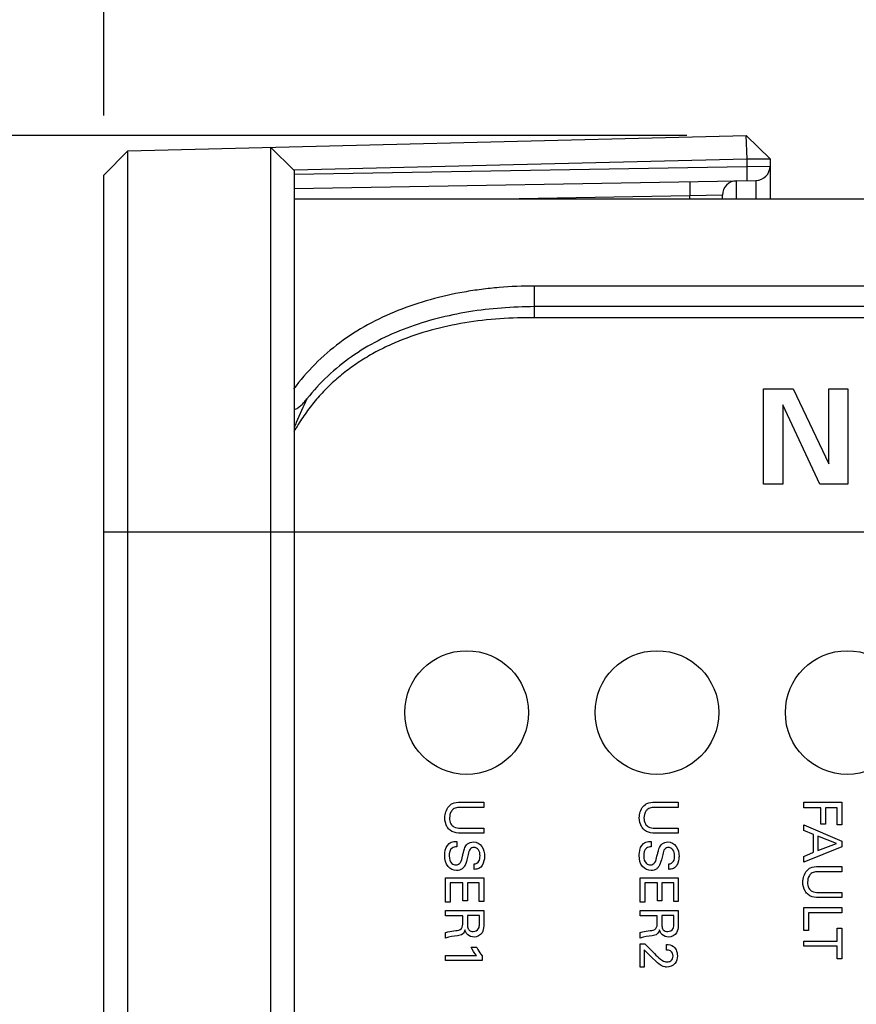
# Model space of a CAD drawing. Header units: inches. Extents: x 0 to 34, y 0 to 22.
# Tile 51 of 63: x 18 to 18.8, y 16.3 to 17.4. Entities that reach past the tile are written whole.
import ezdxf

# ---------------------------------------------------------------- set-up
doc = ezdxf.new("R2010")
doc.units = ezdxf.units.IN
doc.header["$LTSCALE"] = 1.87
doc.header["$MEASUREMENT"] = 0
doc.layers.get('0').update_dxf_attribs({"linetype": 'CONTINUOUS'})
doc.layers.add('02___PRT_ALL_AXES', color=7, linetype='CONTINUOUS')
doc.layers.add('DIMENSIONS', color=7, linetype='CONTINUOUS')
doc.styles.get("Standard").update_dxf_attribs({"font": 'txt', "width": 0.8})
doc.dimstyles.new('DIMSTYLE_1', dxfattribs={"dimtxt": 0.125, "dimasz": 0.18, "dimexe": 0.18, "dimexo": 0.0625, "dimgap": 0.09, "dimtad": 0, "dimtih": 1, "dimtoh": 1, "dimdec": 3, "dimzin": 4, "dimdsep": 46, "dimtxsty": 'STANDARD', "dimblk": '_FILLED', "dimblk1": '_FILLED', "dimblk2": '_FILLED', "dimcen": 0.09, "dimadec": 0, "dimazin": 0, "dimtp": 0.001, "dimtm": 0.001, "dimtfac": 1, "dimtdec": 3, "dimtofl": 0, "dimtmove": 0, "dimatfit": 3, "dimldrblk": '_FILLED', "dimfxl": 1, "dimtolj": 1, "dimtzin": 4, "dimarcsym": 0})

# ---------------------------------------------------------------- blocks, each defined once
blk = doc.blocks.new('_FILLED')
at = {"color": 0, "linetype": 'BYBLOCK'}
blk.add_solid([(0, 0), (-1, 0.1736), (-1, -0.1736)], dxfattribs=at)
blk = doc.blocks.new('*D23')
at = {"layer": 'DIMENSIONS', "color": 2, "linetype": 'CONTINUOUS'}
for p, q in [((18.6593, 17.2541), (17.1718, 17.2541)), ((17.2968, 17.2541), (17.2968, 16.7399)), ((17.2968, 15.9756), (17.2968, 16.4899)), ((18.9244, 15.9756), (17.1718, 15.9756))]:
    blk.add_line(p, q, dxfattribs=at)
at = {"layer": 'DIMENSIONS', "color": 2, "linetype": 'CONTINUOUS', "xscale": 0.18, "yscale": 0.18, "zscale": 0.18}
for p, rotation in [((17.2968, 17.2541), 90), ((17.2968, 15.9756), 270)]:
    blk.add_blockref('_FILLED', p, dxfattribs=dict(at, rotation=rotation))
at = {"layer": 'DIMENSIONS', "color": 2, "linetype": 'CONTINUOUS', "insert": (17.2968, 16.6774), "char_height": 0.125, "width": 1.325, "attachment_point": 2, "line_spacing_factor": 0.9}
blk.add_mtext('1.278{\\Ftxt.shx;\\W1.000000;\\H0.125000; }[32.47]', dxfattribs=at)
blk = doc.blocks.new('*D25')
at = {"layer": 'DIMENSIONS', "color": 2, "linetype": 'CONTINUOUS'}
for p, q in [((18.0468, 17.2751), (18.0468, 18.0626)), ((18.8504, 15.7061), (18.8504, 18.0626)), ((18.0468, 17.9376), (17.6929, 17.9376)), ((18.8504, 17.9376), (19.2104, 17.9376))]:
    blk.add_line(p, q, dxfattribs=at)
at = {"layer": 'DIMENSIONS', "color": 2, "linetype": 'CONTINUOUS', "xscale": 0.18, "yscale": 0.18, "zscale": 0.18}
blk.add_blockref('_FILLED', (18.0468, 17.9376), dxfattribs=at)
at = {"layer": 'DIMENSIONS', "color": 2, "linetype": 'CONTINUOUS', "xscale": 0.18, "yscale": 0.18, "zscale": 0.18, "rotation": 180}
blk.add_blockref('_FILLED', (18.8504, 17.9376), dxfattribs=at)
at = {"layer": 'DIMENSIONS', "color": 2, "linetype": 'CONTINUOUS', "insert": (17.6304, 18.0001), "char_height": 0.125, "width": 1.225, "attachment_point": 3, "line_spacing_factor": 0.9}
blk.add_mtext('.804{\\Ftxt.shx;\\W1.000000;\\H0.125000; }[20.41]', dxfattribs=at)
blk = doc.blocks.new('*D26')
at = {"layer": 'DIMENSIONS', "color": 2, "linetype": 'CONTINUOUS'}
for p, q in [((18.8504, 16.3661), (18.8504, 18.8126)), ((19.8866, 16.3586), (19.8866, 18.8126)), ((18.8504, 18.6876), (18.4843, 18.6876)), ((19.8866, 18.6876), (20.2466, 18.6876))]:
    blk.add_line(p, q, dxfattribs=at)
at = {"layer": 'DIMENSIONS', "color": 2, "linetype": 'CONTINUOUS', "xscale": 0.18, "yscale": 0.18, "zscale": 0.18}
blk.add_blockref('_FILLED', (18.8504, 18.6876), dxfattribs=at)
at = {"layer": 'DIMENSIONS', "color": 2, "linetype": 'CONTINUOUS', "xscale": 0.18, "yscale": 0.18, "zscale": 0.18, "rotation": 180}
blk.add_blockref('_FILLED', (19.8866, 18.6876), dxfattribs=at)
at = {"layer": 'DIMENSIONS', "color": 2, "linetype": 'CONTINUOUS', "insert": (18.4218, 18.7501), "char_height": 0.125, "width": 1.325, "attachment_point": 3, "line_spacing_factor": 0.9}
blk.add_mtext('1.036{\\Ftxt.shx;\\W1.000000;\\H0.125000; }[26.32]', dxfattribs=at)

msp = doc.modelspace()

# ---------------------------------------------------------------- linework, layer by layer
at = {"color": 7, "linetype": 'CONTINUOUS'}
for p, q in [((18.0718, 17.2382), (18.7218, 17.2541)), ((18.7212, 17.2541), (18.7222, 17.2297)), ((18.7218, 17.2541), (18.7468, 17.2297)), ((18.0468, 17.2126), (18.0718, 17.2382)), ((18.0718, 12.137), (18.0718, 17.2382)), ((18.2218, 17.2419), (18.2218, 12.1333)), ((18.2468, 17.2175), (18.2218, 17.2419)), ((18.2468, 17.2181), (18.7222, 17.2297)), ((18.7222, 17.2297), (18.7222, 17.2218)), ((18.7222, 17.2297), (18.7468, 17.2297)), ((18.7468, 17.2297), (18.7468, 17.1876)), ((18.2468, 17.2135), (18.7222, 17.2218)), ((18.2468, 17.2175), (18.2468, 12.1577)), ((18.7222, 17.2218), (18.7468, 17.222)), ((18.0468, 12.1626), (18.0468, 17.2126)), ((18.2468, 17.1985), (18.732, 17.207)), ((18.7115, 17.1876), (18.7115, 17.2066)), ((18.732, 17.207), (18.732, 17.1876)), ((18.2468, 17.1876), (20.2468, 17.1876)), ((18.6624, 17.1907), (18.4831, 17.1876)), ((18.6968, 17.1916), (18.6624, 17.1907)), ((18.6624, 17.1876), (18.6624, 17.1907)), ((18.6968, 17.1876), (18.6968, 17.1916)), ((18.4993, 17.0625), (18.4993, 17.0959)), ((19.9943, 17.0959), (18.4993, 17.0959)), ((19.9943, 17.0743), (18.4993, 17.0743)), ((20.0028, 17.0625), (18.4908, 17.0625)), ((18.0468, 16.8376), (20.4468, 16.8376))]:
    msp.add_line(p, q, dxfattribs=at)
at = {"color": 40, "linetype": 'CONTINUOUS'}
for p, q in [((18.7398, 16.8876), (18.7398, 16.988)), ((18.7398, 16.988), (18.7709, 16.988)), ((18.7709, 16.988), (18.8086, 16.909)), ((18.8086, 16.909), (18.8086, 16.988)), ((18.8086, 16.988), (18.8286, 16.988)), ((18.8286, 16.988), (18.8286, 16.8876)), ((18.7601, 16.9709), (18.7601, 16.8876)), ((18.799, 16.8876), (18.7601, 16.9709)), ((18.7601, 16.8876), (18.7398, 16.8876)), ((18.8286, 16.8876), (18.799, 16.8876)), ((18.4459, 16.5477), (18.4211, 16.5477)), ((18.4215, 16.5533), (18.4459, 16.5533)), ((18.4459, 16.5533), (18.4459, 16.5477)), ((18.6503, 16.5477), (18.6255, 16.5477)), ((18.6259, 16.5533), (18.6503, 16.5533)), ((18.6503, 16.5533), (18.6503, 16.5477)), ((18.7821, 16.5475), (18.7821, 16.5532)), ((18.7821, 16.5532), (18.8222, 16.5532)), ((18.8003, 16.5475), (18.7821, 16.5475)), ((18.8003, 16.5303), (18.8003, 16.5475)), ((18.805, 16.5475), (18.805, 16.5303)), ((18.8174, 16.5475), (18.805, 16.5475)), ((18.8174, 16.5293), (18.8174, 16.5475)), ((18.8222, 16.5532), (18.8222, 16.5293)), ((18.4213, 16.5259), (18.4459, 16.5259)), ((18.4459, 16.5259), (18.4459, 16.5206)), ((18.6257, 16.5259), (18.6503, 16.5259)), ((18.6503, 16.5259), (18.6503, 16.5206)), ((18.7821, 16.5235), (18.7821, 16.5293)), ((18.7821, 16.5293), (18.8222, 16.5124)), ((18.7925, 16.5192), (18.7821, 16.5235)), ((18.805, 16.5303), (18.8003, 16.5303)), ((18.8222, 16.5293), (18.8174, 16.5293)), ((18.4176, 16.5121), (18.4176, 16.5063)), ((18.4459, 16.5206), (18.4212, 16.5206)), ((18.6219, 16.5121), (18.6219, 16.5063)), ((18.6503, 16.5206), (18.6256, 16.5206)), ((18.7925, 16.5006), (18.7925, 16.5192)), ((18.797, 16.5174), (18.797, 16.5023)), ((18.8167, 16.5097), (18.797, 16.5174)), ((18.8222, 16.5124), (18.8222, 16.5064)), ((18.8222, 16.5064), (18.7821, 16.4902)), ((18.797, 16.5023), (18.8167, 16.5097)), ((18.7821, 16.4963), (18.7925, 16.5006)), ((18.7821, 16.4902), (18.7821, 16.4963)), ((18.4359, 16.4826), (18.4359, 16.4883)), ((18.6403, 16.4826), (18.6403, 16.4883)), ((18.7977, 16.4856), (18.8222, 16.4856)), ((18.8222, 16.4856), (18.8222, 16.48)), ((18.4058, 16.4483), (18.4058, 16.4739)), ((18.4058, 16.4739), (18.4459, 16.4739)), ((18.4459, 16.4739), (18.4459, 16.4488)), ((18.6102, 16.4483), (18.6102, 16.4739)), ((18.6102, 16.4739), (18.6503, 16.4739)), ((18.6503, 16.4739), (18.6503, 16.4488)), ((18.8222, 16.48), (18.7974, 16.48)), ((18.4107, 16.4684), (18.4107, 16.4483)), ((18.4241, 16.4684), (18.4107, 16.4684)), ((18.4241, 16.4497), (18.4241, 16.4684)), ((18.4287, 16.4684), (18.4287, 16.4497)), ((18.4412, 16.4684), (18.4287, 16.4684)), ((18.4412, 16.4488), (18.4412, 16.4684)), ((18.6151, 16.4684), (18.6151, 16.4483)), ((18.6284, 16.4684), (18.6151, 16.4684)), ((18.6284, 16.4497), (18.6284, 16.4684)), ((18.6331, 16.4684), (18.6331, 16.4497)), ((18.6456, 16.4684), (18.6331, 16.4684)), ((18.6456, 16.4488), (18.6456, 16.4684)), ((18.8222, 16.4529), (18.7975, 16.4529)), ((18.7976, 16.4583), (18.8222, 16.4583)), ((18.8222, 16.4583), (18.8222, 16.4529)), ((18.4107, 16.4483), (18.4058, 16.4483)), ((18.4287, 16.4497), (18.4241, 16.4497)), ((18.4459, 16.4488), (18.4412, 16.4488)), ((18.6151, 16.4483), (18.6102, 16.4483)), ((18.6331, 16.4497), (18.6284, 16.4497)), ((18.6503, 16.4488), (18.6456, 16.4488)), ((18.7821, 16.4182), (18.7821, 16.4424)), ((18.7821, 16.4424), (18.8222, 16.4424)), ((18.8222, 16.4424), (18.8222, 16.4369)), ((18.4058, 16.4339), (18.4058, 16.4394)), ((18.4058, 16.4394), (18.4459, 16.4394)), ((18.4239, 16.4339), (18.4058, 16.4339)), ((18.4239, 16.4269), (18.4239, 16.4339)), ((18.4287, 16.434), (18.4287, 16.4253)), ((18.4413, 16.434), (18.4287, 16.434)), ((18.4413, 16.4253), (18.4413, 16.434)), ((18.4459, 16.4394), (18.4459, 16.4251)), ((18.6102, 16.4339), (18.6102, 16.4394)), ((18.6102, 16.4394), (18.6503, 16.4394)), ((18.6283, 16.4339), (18.6102, 16.4339)), ((18.6283, 16.4269), (18.6283, 16.4339)), ((18.633, 16.434), (18.633, 16.4253)), ((18.6456, 16.434), (18.633, 16.434)), ((18.6456, 16.4253), (18.6456, 16.434)), ((18.6503, 16.4394), (18.6503, 16.4251)), ((18.787, 16.4369), (18.787, 16.4182)), ((18.8222, 16.4369), (18.787, 16.4369)), ((18.8174, 16.4073), (18.8174, 16.4208)), ((18.8174, 16.4208), (18.8222, 16.4208)), ((18.8222, 16.4208), (18.8222, 16.3884)), ((18.4058, 16.4104), (18.4058, 16.4163)), ((18.6102, 16.4104), (18.6102, 16.4163)), ((18.787, 16.4182), (18.7821, 16.4182)), ((18.4327, 16.401), (18.4382, 16.401)), ((18.6102, 16.3798), (18.6102, 16.4042)), ((18.6102, 16.4042), (18.6153, 16.4042)), ((18.6153, 16.4042), (18.6252, 16.3942)), ((18.6381, 16.3978), (18.6381, 16.4036)), ((18.7821, 16.4018), (18.7821, 16.4073)), ((18.7821, 16.4073), (18.8174, 16.4073)), ((18.8174, 16.4018), (18.7821, 16.4018)), ((18.8174, 16.3884), (18.8174, 16.4018)), ((18.4058, 16.3868), (18.4058, 16.3921)), ((18.4058, 16.3921), (18.4382, 16.3921)), ((18.4443, 16.3917), (18.4443, 16.3868)), ((18.6146, 16.398), (18.6146, 16.3798)), ((18.621, 16.3913), (18.6146, 16.398)), ((18.6285, 16.3842), (18.621, 16.3913)), ((18.8222, 16.3884), (18.8174, 16.3884)), ((18.4443, 16.3868), (18.4058, 16.3868)), ((18.6146, 16.3798), (18.6102, 16.3798))]:
    msp.add_line(p, q, dxfattribs=at)
at = {"color": 7, "linetype": 'CONTINUOUS'}
for centre, radius, start, end in [((18.7318, 17.222), 0.015, 271, 360), ((18.7118, 17.1916), 0.015, 90.9995, 180), ((18.7453, 16.743), 0.5388, 154.2191, 157.1218), ((18.7282, 16.7504), 0.5202, 157.1361, 157.751)]:
    msp.add_arc(centre, radius, start, end, dxfattribs=at)
for points, knots in [([(18.7222, 17.2218), (18.7222, 17.2208), (18.7222, 17.2189), (18.7223, 17.2161), (18.7223, 17.2139), (18.7223, 17.2123), (18.7223, 17.2112), (18.7223, 17.2102), (18.7223, 17.2094), (18.7223, 17.2086), (18.7223, 17.208), (18.7223, 17.2075), (18.7223, 17.2073), (18.7222, 17.2071), (18.7222, 17.207), (18.7222, 17.2069), (18.7222, 17.2068), (18.7222, 17.2068), (18.7222, 17.2068)], [0, 0, 0, 0, 0.193946, 0.381958, 0.555343, 0.63414, 0.706772, 0.77261, 0.831022, 0.881383, 0.923202, 0.956202, 0.969316, 0.980129, 0.988614, 0.994743, 0.998507, 1, 1, 1, 1]), ([(18.6624, 17.2057), (18.6624, 17.2057), (18.6624, 17.2057), (18.6623, 17.2057), (18.6623, 17.2056), (18.6623, 17.2054), (18.6623, 17.2053), (18.6623, 17.205), (18.6623, 17.2046), (18.6623, 17.2039), (18.6623, 17.2032), (18.6623, 17.2023), (18.6623, 17.2013), (18.6623, 17.2002), (18.6623, 17.1986), (18.6623, 17.1964), (18.6623, 17.1936), (18.6624, 17.1917), (18.6624, 17.1907)], [0, 0, 0, 0, 0.001493, 0.005257, 0.011386, 0.019871, 0.030684, 0.043798, 0.076798, 0.118617, 0.168978, 0.22739, 0.293228, 0.36586, 0.444657, 0.618042, 0.806054, 1, 1, 1, 1]), ([(18.4993, 17.0959), (18.4868, 17.096), (18.4682, 17.0952), (18.4435, 17.0925), (18.4193, 17.0889), (18.3897, 17.0822), (18.3557, 17.0709), (18.3237, 17.0559), (18.2943, 17.0371), (18.268, 17.0144), (18.2529, 16.9968), (18.2461, 16.9875)], [0, 0, 0, 0, 0.130611, 0.195642, 0.260261, 0.387939, 0.513328, 0.636423, 0.757799, 0.878545, 1, 1, 1, 1]), ([(18.4993, 17.0743), (18.4877, 17.0742), (18.4646, 17.0733), (18.4304, 17.0693), (18.397, 17.0624), (18.365, 17.0524), (18.3347, 17.0391), (18.3067, 17.0223), (18.2814, 17.0019), (18.2668, 16.9858), (18.2601, 16.9773)], [0, 0, 0, 0, 0.130126, 0.259349, 0.386874, 0.512346, 0.635685, 0.757367, 0.878417, 1, 1, 1, 1]), ([(18.4908, 17.0625), (18.4784, 17.0625), (18.4536, 17.0614), (18.4171, 17.0563), (18.3818, 17.0477), (18.3538, 17.0373), (18.3326, 17.0269), (18.3176, 17.0181), (18.3033, 17.0082), (18.2898, 16.9972), (18.2773, 16.9851), (18.2659, 16.972), (18.2555, 16.9579), (18.2493, 16.9478), (18.2464, 16.9427)], [0, 0, 0, 0, 0.130253, 0.259384, 0.386509, 0.511226, 0.572762, 0.633842, 0.694599, 0.755209, 0.815861, 0.87676, 0.938088, 1, 1, 1, 1]), ([(18.2468, 16.9662), (18.2482, 16.9664), (18.2508, 16.9678), (18.2542, 16.9706), (18.2573, 16.9738), (18.2592, 16.9762), (18.2601, 16.9773)], [0, 0, 0, 0, 0.238954, 0.487748, 0.742209, 1, 1, 1, 1])]:
    msp.add_open_spline(points, degree=3, knots=knots, dxfattribs=at)
at = {"color": 40, "linetype": 'CONTINUOUS'}
for points, knots in [([(18.405, 16.5368), (18.405, 16.5379), (18.4054, 16.5431), (18.408, 16.5485), (18.4114, 16.5509)], [0, 0, 0, 0, 0.208547, 1, 1, 1, 1]), ([(18.4139, 16.5459), (18.4131, 16.5454), (18.4107, 16.5429), (18.41, 16.5392), (18.41, 16.5368)], [0, 0, 0, 0, 0.284622, 1, 1, 1, 1]), ([(18.4114, 16.5509), (18.4119, 16.5513), (18.4149, 16.5531), (18.4186, 16.5533), (18.4215, 16.5533)], [0, 0, 0, 0, 0.164917, 1, 1, 1, 1]), ([(18.4211, 16.5477), (18.4202, 16.5477), (18.4177, 16.5476), (18.4152, 16.5469), (18.4139, 16.5459)], [0, 0, 0, 0, 0.369368, 1, 1, 1, 1]), ([(18.6094, 16.5368), (18.6094, 16.5379), (18.6097, 16.5431), (18.6124, 16.5485), (18.6158, 16.5509)], [0, 0, 0, 0, 0.208554, 1, 1, 1, 1]), ([(18.6183, 16.5459), (18.6175, 16.5454), (18.6151, 16.5429), (18.6143, 16.5392), (18.6143, 16.5368)], [0, 0, 0, 0, 0.284589, 1, 1, 1, 1]), ([(18.6158, 16.5509), (18.6163, 16.5513), (18.6193, 16.5531), (18.623, 16.5533), (18.6259, 16.5533)], [0, 0, 0, 0, 0.164897, 1, 1, 1, 1]), ([(18.6255, 16.5477), (18.6246, 16.5477), (18.6221, 16.5476), (18.6196, 16.5469), (18.6183, 16.5459)], [0, 0, 0, 0, 0.369342, 1, 1, 1, 1]), ([(18.4106, 16.5238), (18.4094, 16.5248), (18.4061, 16.5284), (18.405, 16.5334), (18.405, 16.5368)], [0, 0, 0, 0, 0.306159, 1, 1, 1, 1]), ([(18.41, 16.5368), (18.41, 16.5346), (18.4105, 16.5308), (18.415, 16.5263), (18.419, 16.5259), (18.4213, 16.5259)], [0, 0, 0, 0, 0.358581, 0.613772, 1, 1, 1, 1]), ([(18.6149, 16.5238), (18.6138, 16.5248), (18.6105, 16.5284), (18.6094, 16.5334), (18.6094, 16.5368)], [0, 0, 0, 0, 0.306181, 1, 1, 1, 1]), ([(18.6143, 16.5368), (18.6143, 16.5346), (18.6149, 16.5308), (18.6193, 16.5263), (18.6234, 16.5259), (18.6257, 16.5259)], [0, 0, 0, 0, 0.358555, 0.613734, 1, 1, 1, 1]), ([(18.4212, 16.5206), (18.4206, 16.5206), (18.4168, 16.5206), (18.413, 16.5219), (18.4106, 16.5238)], [0, 0, 0, 0, 0.179508, 1, 1, 1, 1]), ([(18.6256, 16.5206), (18.6249, 16.5206), (18.6212, 16.5206), (18.6173, 16.5219), (18.6149, 16.5238)], [0, 0, 0, 0, 0.179458, 1, 1, 1, 1]), ([(18.4095, 16.5098), (18.4101, 16.5103), (18.4126, 16.5118), (18.4156, 16.5121), (18.4176, 16.5121)], [0, 0, 0, 0, 0.303534, 1, 1, 1, 1]), ([(18.6138, 16.5098), (18.6145, 16.5103), (18.617, 16.5118), (18.62, 16.5121), (18.6219, 16.5121)], [0, 0, 0, 0, 0.303452, 1, 1, 1, 1]), ([(18.4049, 16.4973), (18.4049, 16.4983), (18.4051, 16.5027), (18.4067, 16.5076), (18.4095, 16.5098)], [0, 0, 0, 0, 0.208128, 1, 1, 1, 1]), ([(18.4176, 16.5063), (18.4158, 16.5063), (18.4107, 16.5054), (18.4096, 16.4996), (18.4096, 16.4967)], [0, 0, 0, 0, 0.373166, 1, 1, 1, 1]), ([(18.4236, 16.4965), (18.4239, 16.4978), (18.4248, 16.5015), (18.4257, 16.5053), (18.4271, 16.5074)], [0, 0, 0, 0, 0.358291, 1, 1, 1, 1]), ([(18.4271, 16.5074), (18.4276, 16.5081), (18.4296, 16.5105), (18.4328, 16.5115), (18.435, 16.5115)], [0, 0, 0, 0, 0.295844, 1, 1, 1, 1]), ([(18.4356, 16.5057), (18.4341, 16.5057), (18.4306, 16.504), (18.4301, 16.5003), (18.4296, 16.4984)], [0, 0, 0, 0, 0.421978, 1, 1, 1, 1]), ([(18.435, 16.5115), (18.4384, 16.5115), (18.4456, 16.5074), (18.4467, 16.4999), (18.4467, 16.4963)], [0, 0, 0, 0, 0.483201, 1, 1, 1, 1]), ([(18.442, 16.4968), (18.442, 16.499), (18.4415, 16.5035), (18.4373, 16.5057), (18.4356, 16.5057)], [0, 0, 0, 0, 0.560064, 1, 1, 1, 1]), ([(18.6093, 16.4973), (18.6093, 16.4983), (18.6095, 16.5027), (18.611, 16.5076), (18.6138, 16.5098)], [0, 0, 0, 0, 0.208121, 1, 1, 1, 1]), ([(18.6219, 16.5063), (18.6202, 16.5063), (18.615, 16.5054), (18.614, 16.4996), (18.614, 16.4967)], [0, 0, 0, 0, 0.373166, 1, 1, 1, 1]), ([(18.6279, 16.4965), (18.6283, 16.4978), (18.6292, 16.5015), (18.6301, 16.5053), (18.6315, 16.5074)], [0, 0, 0, 0, 0.358282, 1, 1, 1, 1]), ([(18.6315, 16.5074), (18.632, 16.5081), (18.634, 16.5105), (18.6372, 16.5115), (18.6394, 16.5115)], [0, 0, 0, 0, 0.295837, 1, 1, 1, 1]), ([(18.6399, 16.5057), (18.6385, 16.5057), (18.635, 16.504), (18.6344, 16.5003), (18.634, 16.4984)], [0, 0, 0, 0, 0.422048, 1, 1, 1, 1]), ([(18.6394, 16.5115), (18.6427, 16.5115), (18.6499, 16.5074), (18.6511, 16.4999), (18.6511, 16.4963)], [0, 0, 0, 0, 0.483201, 1, 1, 1, 1]), ([(18.6464, 16.4968), (18.6464, 16.499), (18.6459, 16.5035), (18.6417, 16.5057), (18.6399, 16.5057)], [0, 0, 0, 0, 0.560064, 1, 1, 1, 1]), ([(18.4174, 16.4815), (18.4141, 16.4815), (18.4064, 16.4851), (18.4049, 16.4932), (18.4049, 16.4973)], [0, 0, 0, 0, 0.443272, 1, 1, 1, 1]), ([(18.4096, 16.4967), (18.4096, 16.4939), (18.4107, 16.4889), (18.4153, 16.4873), (18.4168, 16.4873)], [0, 0, 0, 0, 0.643356, 1, 1, 1, 1]), ([(18.4168, 16.4873), (18.4185, 16.4873), (18.4227, 16.4899), (18.423, 16.4942), (18.4236, 16.4965)], [0, 0, 0, 0, 0.423577, 1, 1, 1, 1]), ([(18.4296, 16.4984), (18.4291, 16.4965), (18.428, 16.4922), (18.4268, 16.4876), (18.4254, 16.4855)], [0, 0, 0, 0, 0.433549, 1, 1, 1, 1]), ([(18.4359, 16.4883), (18.4378, 16.4884), (18.4418, 16.4907), (18.442, 16.4949), (18.442, 16.4968)], [0, 0, 0, 0, 0.498604, 1, 1, 1, 1]), ([(18.4467, 16.4963), (18.4467, 16.4955), (18.4465, 16.4915), (18.4451, 16.4872), (18.4428, 16.485)], [0, 0, 0, 0, 0.201917, 1, 1, 1, 1]), ([(18.6218, 16.4815), (18.6185, 16.4815), (18.6107, 16.4851), (18.6093, 16.4932), (18.6093, 16.4973)], [0, 0, 0, 0, 0.443299, 1, 1, 1, 1]), ([(18.614, 16.4967), (18.614, 16.4939), (18.6151, 16.4889), (18.6196, 16.4873), (18.6212, 16.4873)], [0, 0, 0, 0, 0.643412, 1, 1, 1, 1]), ([(18.6212, 16.4873), (18.6229, 16.4873), (18.627, 16.4899), (18.6274, 16.4942), (18.6279, 16.4965)], [0, 0, 0, 0, 0.423577, 1, 1, 1, 1]), ([(18.634, 16.4984), (18.6335, 16.4965), (18.6324, 16.4922), (18.6312, 16.4876), (18.6298, 16.4855)], [0, 0, 0, 0, 0.433534, 1, 1, 1, 1]), ([(18.6403, 16.4883), (18.6422, 16.4884), (18.6462, 16.4907), (18.6464, 16.4949), (18.6464, 16.4968)], [0, 0, 0, 0, 0.498649, 1, 1, 1, 1]), ([(18.6511, 16.4963), (18.6511, 16.4955), (18.6509, 16.4915), (18.6495, 16.4872), (18.6471, 16.485)], [0, 0, 0, 0, 0.201915, 1, 1, 1, 1]), ([(18.4254, 16.4855), (18.4248, 16.4847), (18.4227, 16.4823), (18.4195, 16.4815), (18.4174, 16.4815)], [0, 0, 0, 0, 0.325439, 1, 1, 1, 1]), ([(18.4428, 16.485), (18.4422, 16.4845), (18.4402, 16.483), (18.4376, 16.4827), (18.4359, 16.4826)], [0, 0, 0, 0, 0.309032, 1, 1, 1, 1]), ([(18.6298, 16.4855), (18.6292, 16.4847), (18.6271, 16.4823), (18.6238, 16.4815), (18.6218, 16.4815)], [0, 0, 0, 0, 0.325419, 1, 1, 1, 1]), ([(18.6471, 16.485), (18.6466, 16.4845), (18.6446, 16.483), (18.642, 16.4827), (18.6403, 16.4826)], [0, 0, 0, 0, 0.309032, 1, 1, 1, 1]), ([(18.7812, 16.4691), (18.7812, 16.4702), (18.7816, 16.4754), (18.7842, 16.4809), (18.7876, 16.4833)], [0, 0, 0, 0, 0.208592, 1, 1, 1, 1]), ([(18.7876, 16.4833), (18.7881, 16.4836), (18.7911, 16.4854), (18.7948, 16.4856), (18.7977, 16.4856)], [0, 0, 0, 0, 0.164946, 1, 1, 1, 1]), ([(18.7901, 16.4783), (18.7894, 16.4777), (18.7869, 16.4752), (18.7862, 16.4715), (18.7862, 16.4691)], [0, 0, 0, 0, 0.284569, 1, 1, 1, 1]), ([(18.7974, 16.48), (18.7964, 16.48), (18.7939, 16.48), (18.7914, 16.4792), (18.7901, 16.4783)], [0, 0, 0, 0, 0.369365, 1, 1, 1, 1]), ([(18.7868, 16.4562), (18.7857, 16.4571), (18.7824, 16.4607), (18.7812, 16.4658), (18.7812, 16.4691)], [0, 0, 0, 0, 0.306192, 1, 1, 1, 1]), ([(18.7862, 16.4691), (18.7862, 16.467), (18.7867, 16.4631), (18.7912, 16.4586), (18.7953, 16.4583), (18.7976, 16.4583)], [0, 0, 0, 0, 0.358562, 0.613757, 1, 1, 1, 1]), ([(18.7975, 16.4529), (18.7968, 16.4529), (18.7931, 16.4529), (18.7892, 16.4542), (18.7868, 16.4562)], [0, 0, 0, 0, 0.179508, 1, 1, 1, 1]), ([(18.4165, 16.4182), (18.4185, 16.4184), (18.4238, 16.4193), (18.4239, 16.4247), (18.4239, 16.4269)], [0, 0, 0, 0, 0.479405, 1, 1, 1, 1]), ([(18.4262, 16.419), (18.4258, 16.4174), (18.4242, 16.4138), (18.4203, 16.4131), (18.4185, 16.4129)], [0, 0, 0, 0, 0.463742, 1, 1, 1, 1]), ([(18.4288, 16.4143), (18.4284, 16.4147), (18.4272, 16.4161), (18.4265, 16.4178), (18.4262, 16.419)], [0, 0, 0, 0, 0.310389, 1, 1, 1, 1]), ([(18.4287, 16.4253), (18.4287, 16.425), (18.4287, 16.4232), (18.4288, 16.4213), (18.4296, 16.42)], [0, 0, 0, 0, 0.162429, 1, 1, 1, 1]), ([(18.4296, 16.42), (18.4297, 16.4197), (18.4309, 16.4181), (18.4331, 16.4173), (18.4348, 16.4173)], [0, 0, 0, 0, 0.15361, 1, 1, 1, 1]), ([(18.4348, 16.4173), (18.4369, 16.4173), (18.4412, 16.4195), (18.4413, 16.4236), (18.4413, 16.4253)], [0, 0, 0, 0, 0.57061, 1, 1, 1, 1]), ([(18.4459, 16.4251), (18.4459, 16.4245), (18.4459, 16.4213), (18.4454, 16.418), (18.4441, 16.4159)], [0, 0, 0, 0, 0.200339, 1, 1, 1, 1]), ([(18.6208, 16.4182), (18.6229, 16.4184), (18.6281, 16.4193), (18.6283, 16.4247), (18.6283, 16.4269)], [0, 0, 0, 0, 0.479361, 1, 1, 1, 1]), ([(18.6305, 16.419), (18.6301, 16.4174), (18.6286, 16.4138), (18.6247, 16.4131), (18.6228, 16.4129)], [0, 0, 0, 0, 0.463742, 1, 1, 1, 1]), ([(18.6332, 16.4143), (18.6328, 16.4147), (18.6316, 16.4161), (18.6309, 16.4178), (18.6305, 16.419)], [0, 0, 0, 0, 0.310328, 1, 1, 1, 1]), ([(18.633, 16.4253), (18.633, 16.425), (18.6331, 16.4232), (18.6332, 16.4213), (18.6339, 16.42)], [0, 0, 0, 0, 0.162437, 1, 1, 1, 1]), ([(18.6339, 16.42), (18.6341, 16.4197), (18.6352, 16.4181), (18.6375, 16.4173), (18.6392, 16.4173)], [0, 0, 0, 0, 0.153693, 1, 1, 1, 1]), ([(18.6392, 16.4173), (18.6413, 16.4173), (18.6456, 16.4195), (18.6456, 16.4236), (18.6456, 16.4253)], [0, 0, 0, 0, 0.57061, 1, 1, 1, 1]), ([(18.6503, 16.4251), (18.6503, 16.4245), (18.6503, 16.4213), (18.6498, 16.418), (18.6484, 16.4159)], [0, 0, 0, 0, 0.200339, 1, 1, 1, 1]), ([(18.4058, 16.4163), (18.4066, 16.4166), (18.4101, 16.4174), (18.4137, 16.4178), (18.4165, 16.4182)], [0, 0, 0, 0, 0.225413, 1, 1, 1, 1]), ([(18.6102, 16.4163), (18.611, 16.4166), (18.6145, 16.4174), (18.6181, 16.4178), (18.6208, 16.4182)], [0, 0, 0, 0, 0.225404, 1, 1, 1, 1]), ([(18.4382, 16.401), (18.4387, 16.4001), (18.4405, 16.3969), (18.4425, 16.3938), (18.4443, 16.3917)], [0, 0, 0, 0, 0.275013, 1, 1, 1, 1]), ([(18.6381, 16.4036), (18.6387, 16.4036), (18.6418, 16.4035), (18.6449, 16.402), (18.6466, 16.4001)], [0, 0, 0, 0, 0.184826, 1, 1, 1, 1]), ([(18.6466, 16.4001), (18.6471, 16.3995), (18.6488, 16.397), (18.6494, 16.3939), (18.6494, 16.3918)], [0, 0, 0, 0, 0.281509, 1, 1, 1, 1]), ([(18.6318, 16.3882), (18.6324, 16.3877), (18.6345, 16.3863), (18.6369, 16.3854), (18.6386, 16.3854)], [0, 0, 0, 0, 0.332661, 1, 1, 1, 1]), ([(18.6449, 16.3915), (18.6449, 16.3936), (18.6431, 16.3975), (18.6395, 16.3978), (18.6381, 16.3978)], [0, 0, 0, 0, 0.606044, 1, 1, 1, 1]), ([(18.6494, 16.3918), (18.6494, 16.3889), (18.6479, 16.3824), (18.6413, 16.3799), (18.6381, 16.3799)], [0, 0, 0, 0, 0.474198, 1, 1, 1, 1]), ([(18.6386, 16.3854), (18.6399, 16.3854), (18.6434, 16.386), (18.6449, 16.3896), (18.6449, 16.3915)], [0, 0, 0, 0, 0.411502, 1, 1, 1, 1]), ([(18.6381, 16.3799), (18.6376, 16.3799), (18.634, 16.38), (18.6309, 16.3824), (18.6285, 16.3842)], [0, 0, 0, 0, 0.167656, 1, 1, 1, 1])]:
    msp.add_open_spline(points, degree=3, knots=knots, dxfattribs=at)
for points in [[(18.4185, 16.4129), (18.4142, 16.4124), (18.4099, 16.4118), (18.4058, 16.4104)], [(18.4359, 16.4114), (18.4333, 16.4114), (18.4306, 16.4125), (18.4288, 16.4143)], [(18.4441, 16.4159), (18.4424, 16.4133), (18.439, 16.4114), (18.4359, 16.4114)], [(18.6228, 16.4129), (18.6186, 16.4124), (18.6143, 16.4118), (18.6102, 16.4104)], [(18.6403, 16.4114), (18.6377, 16.4114), (18.635, 16.4125), (18.6332, 16.4143)], [(18.6484, 16.4159), (18.6468, 16.4133), (18.6434, 16.4114), (18.6403, 16.4114)], [(18.4382, 16.3921), (18.436, 16.3948), (18.4342, 16.3979), (18.4327, 16.401)], [(18.6252, 16.3942), (18.6272, 16.392), (18.6294, 16.39), (18.6318, 16.3882)]]:
    msp.add_open_spline(points, degree=3, dxfattribs=at)
at = {"layer": '02___PRT_ALL_AXES', "color": 7, "linetype": 'CONTINUOUS'}
msp.add_line((18.2468, 17.1876), (20.2468, 17.1876), dxfattribs=at)
for centre in [(18.4279, 16.6475), (18.6279, 16.6475), (18.8279, 16.6475)]:
    msp.add_circle(centre, 0.065, dxfattribs=at)

# ---------------------------------------------------------------- dimensions: what is measured, and where the dimension line sits
at = {"layer": 'DIMENSIONS', "color": 2, "linetype": 'CONTINUOUS'}
for base, p1, p2, picture, middle in [((19.8866, 18.6876), (18.8504, 16.3661), (19.8866, 16.3586), '*D26', (17.4593, 18.6876)), ((18.8504, 17.9376), (18.0468, 17.2751), (18.8504, 15.7061), '*D25', (16.7679, 17.9376))]:
    dim = msp.add_linear_dim(base=base, p1=p1, p2=p2, dimstyle='DIMSTYLE_1', dxfattribs=at)
    dim.commit()
    dim.dimension.update_dxf_attribs({"geometry": picture, "text_midpoint": middle, "dimtype": 160})
dim = msp.add_linear_dim(base=(17.296759, 17.25411), p1=(18.924359, 15.975613), p2=(18.659267, 17.25411), angle=90, dimstyle='DIMSTYLE_1', dxfattribs=at)
dim.commit()
dim.dimension.update_dxf_attribs({"geometry": '*D23', "text_midpoint": (17.146759, 16.614861), "dimtype": 160})

doc.saveas('drawing.dxf')
